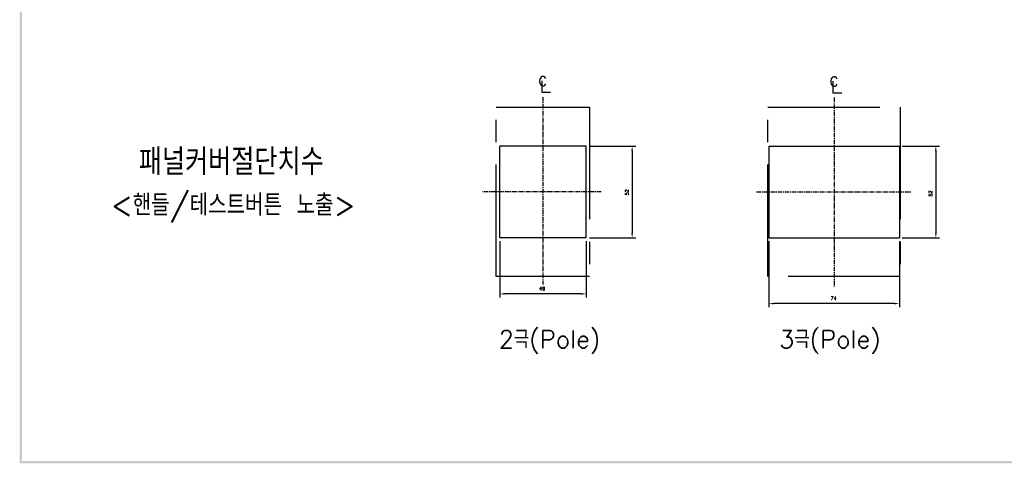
# Model space of a CAD drawing. Extents: x -7 to 1070, y -177 to 578.
# Tile 1 of 22: x 4 to 563, y -172 to 79. Entities that reach past the tile are written whole.
import ezdxf

# ---------------------------------------------------------------- set-up
doc = ezdxf.new("R2010")
doc.units = 0
doc.header["$MEASUREMENT"] = 0
doc.linetypes.add('CENTER', pattern=[2, 1.25, -0.25, 0.25, -0.25])
doc.linetypes.add('PHANTOMX2', pattern=[127, 63.5, -12.7, 12.7, -12.7, 12.7, -12.7])
for name, color, linetype in [('cen', 1, 'CENTER'), ('di', 3, 'CONTINUOUS'), ('DIM', 3, 'CONTINUOUS'), ('dwg', 7, 'CONTINUOUS'), ('NOTE', 4, 'CONTINUOUS'), ('ph', 6, 'PHANTOMX2')]:
    doc.layers.add(name, color=color, linetype=linetype)
doc.styles.add('K25', font='TXT', dxfattribs={"width": 0.9, "height": 2.5, "bigfont": 'TBHAN'})
doc.styles.add('KIM', font='ROMANS.shx', dxfattribs={"height": 5, "bigfont": 'GSG1.shx'})
doc.styles.get("Standard").update_dxf_attribs({"font": 'romans.shx', "height": 2, "bigfont": 'hgs.shx'})
doc.dimstyles.new('STANDARD$0', dxfattribs={"dimtxt": 5, "dimasz": 5, "dimexe": 1, "dimexo": 2, "dimgap": 2, "dimtad": 1, "dimdec": 4, "dimzin": 12, "dimdsep": 46, "dimtxsty": 'KIM', "dimcen": -1, "dimdle": 0.1, "dimadec": 0, "dimazin": 0, "dimtfac": 1, "dimtdec": 4, "dimtmove": 0, "dimatfit": 3, "dimfxl": 0, "dimtolj": 1, "dimtzin": 0, "dimarcsym": 0})

# ---------------------------------------------------------------- blocks, each defined once
blk = doc.blocks.new('*D185')
at = {"layer": 'di'}
for p, q in [((276.44, -46.58), (276.44, -78.39)), ((325.44, -46.58), (325.44, -78.39)), ((322.64, -76.39), (279.24, -76.39))]:
    blk.add_line(p, q, dxfattribs=at)
for points in [[(279.24, -75.93), (279.24, -76.86), (276.44, -76.39)], [(322.64, -75.93), (322.64, -76.86), (325.44, -76.39)]]:
    blk.add_solid(points, dxfattribs=at)
at = {"layer": 'di', "insert": (300.53, -73.39), "char_height": 2, "attachment_point": 5}
blk.add_mtext('\\A1;49', dxfattribs=at)
blk = doc.blocks.new('*D186')
at = {"layer": 'di'}
for p, q in [((327.44, 7.42), (353.54, 7.42)), ((351.54, 4.62), (351.54, -41.78)), ((327.44, -44.58), (353.54, -44.58))]:
    blk.add_line(p, q, dxfattribs=at)
for points in [[(351.08, 4.62), (352.01, 4.62), (351.54, 7.42)], [(351.08, -41.78), (352.01, -41.78), (351.54, -44.58)]]:
    blk.add_solid(points, dxfattribs=at)
at = {"layer": 'di', "insert": (348.54, -18.84), "char_height": 2, "attachment_point": 5, "rotation": 90}
blk.add_mtext('\\A1;52', dxfattribs=at)
blk = doc.blocks.new('*D149')
at = {"layer": 'di'}
for p, q in [((504.59, 7.42), (525.78, 7.42)), ((523.78, 4.62), (523.78, -41.78)), ((504.59, -44.58), (525.78, -44.58))]:
    blk.add_line(p, q, dxfattribs=at)
for points in [[(523.31, 4.62), (524.25, 4.62), (523.78, 7.42)], [(523.31, -41.78), (524.25, -41.78), (523.78, -44.58)]]:
    blk.add_solid(points, dxfattribs=at)
at = {"layer": 'di', "insert": (520.78, -19.52), "char_height": 2, "attachment_point": 5, "rotation": 90}
blk.add_mtext('\\A1;52', dxfattribs=at)
blk = doc.blocks.new('*D188')
at = {"layer": 'di'}
for p, q in [((429.09, -46.58), (429.09, -83.89)), ((503.09, -46.58), (503.09, -83.89)), ((500.29, -81.89), (431.89, -81.89))]:
    blk.add_line(p, q, dxfattribs=at)
for points in [[(431.89, -81.43), (431.89, -82.36), (429.09, -81.89)], [(500.29, -81.43), (500.29, -82.36), (503.09, -81.89)]]:
    blk.add_solid(points, dxfattribs=at)
at = {"layer": 'di', "insert": (465.79, -78.89), "char_height": 2, "attachment_point": 5}
blk.add_mtext('\\A1;74', dxfattribs=at)

msp = doc.modelspace()

# ---------------------------------------------------------------- linework, layer by layer
at = {"layer": 'cen', "ltscale": 2}
for p, q in [((300.938, 35.201), (300.938, -71.086)), ((466.088, 34.959), (466.088, -72.209)), ((333.936, -18.582), (266.767, -18.582)), ((422.113, -18.582), (510.064, -18.582))]:
    msp.add_line(p, q, dxfattribs=at)
at = {"layer": 'dwg', "color": 7}
for p, q in [((325.438, 7.418), (276.438, 7.418)), ((276.438, -44.582), (276.438, 7.418)), ((325.438, -44.582), (325.438, 7.418)), ((429.088, 7.418), (503.088, 7.418)), ((429.088, 7.418), (429.088, -44.582)), ((503.088, 7.418), (503.088, -44.582)), ((325.438, -44.582), (276.438, -44.582)), ((429.088, -44.582), (503.088, -44.582))]:
    msp.add_line(p, q, dxfattribs=at)
at = {"layer": 'dwg'}
for points in [[(4.2, -172.4), (5.5, -171.75), (4.2, 573.8), (5.5, 572.5)], [(1065, -172.4), (1063.7, -171.1), (4.2, -172.4), (5.5, -171.1)]]:
    msp.add_trace(points, dxfattribs=at)
at = {"layer": 'NOTE'}
for p, q in [((300.298, 44.417), (300.298, 37.897)), ((465.449, 44.174), (465.449, 37.655)), ((300.298, 37.897), (305.255, 37.897)), ((465.449, 37.655), (470.405, 37.655))]:
    msp.add_line(p, q, dxfattribs=at)
at = {"layer": 'ph'}
for p, q in [((428.588, 29.418), (503.588, 29.418)), ((428.588, -66.582), (428.588, 29.418)), ((503.588, 29.418), (503.588, -66.582)), ((503.588, -66.582), (428.588, -66.582))]:
    msp.add_line(p, q, dxfattribs=at)
msp.add_lwpolyline([(327.438, -66.582), (274.438, -66.582), (274.438, 29.418), (327.438, 29.418)], close=True, dxfattribs=at)

# ---------------------------------------------------------------- texts
at = {"layer": 'di', "attachment_point": 1}
for s, insert, char_height, width in [('{\\Fromans,hgs|c129;패널커버절단치수}', (71.754, 5.939), 15, 177.9211), ('{\\Fromans,hgs|c129;2극(Pole)}', (275.903, -97.092), 10, 116.39597), ('{\\Fromans,hgs|c129;3극(Pole)}', (434.93, -97.092), 10, 116.39597)]:
    msp.add_mtext(s, dxfattribs=dict(at, insert=insert, char_height=char_height, width=width))
at = {"layer": 'DIM', "insert": (55.928, -19.964), "char_height": 12, "width": 207.68749, "attachment_point": 1}
msp.add_mtext('\\pt156;<핸들/테스트버튼 노출>', dxfattribs=at)
at = {"layer": 'NOTE', "style": 'K25', "width": 0.9}
for p in [(298.082, 41.647), (463.233, 41.404)]:
    msp.add_text('c', height=7.925, dxfattribs=at).set_placement(p)

# ---------------------------------------------------------------- dimensions: what is measured, and where the dimension line sits
at = {"layer": 'di'}
for base, p1, p2, picture, middle in [((351.545, -44.582), (325.438, 7.418), (325.438, -44.582), '*D186', (351.545, -18.837)), ((523.779, -44.582), (502.588, 7.418), (502.588, -44.582), '*D149', (523.779, -19.524))]:
    dim = msp.add_linear_dim(base=base, p1=p1, p2=p2, angle=90, dimstyle='STANDARD$0', override={"dimtxt": 3, "dimasz": 2.8, "dimexe": 2, "dimdec": 2, "dimzin": 8, "dimtxsty": 'Standard', "dimcen": 0, "dimclrd": 256, "dimclre": 256, "dimclrt": 256, "dimadec": 2, "dimazin": 2, "dimtfac": 0.6, "dimtdec": 2, "dimtzin": 8, "dimlwd": 65535, "dimlwe": 65535, "dimarcsym": 1}, dxfattribs=at)
    dim.commit()
    dim.dimension.update_dxf_attribs({"geometry": picture, "text_midpoint": middle, "dimtype": 160})
for base, p1, p2, picture, middle in [((276.438, -76.393), (325.438, -44.582), (276.438, -44.582), '*D185', (300.532, -76.393)), ((429.088, -81.894), (503.088, -44.582), (429.088, -44.582), '*D188', (465.787, -81.894))]:
    dim = msp.add_linear_dim(base=base, p1=p1, p2=p2, dimstyle='STANDARD$0', override={"dimtxt": 3, "dimasz": 2.8, "dimexe": 2, "dimdec": 2, "dimzin": 8, "dimtxsty": 'Standard', "dimcen": 0, "dimclrd": 256, "dimclre": 256, "dimclrt": 256, "dimadec": 2, "dimazin": 2, "dimtfac": 0.6, "dimtdec": 2, "dimtzin": 8, "dimlwd": 65535, "dimlwe": 65535, "dimarcsym": 1}, dxfattribs=at)
    dim.commit()
    dim.dimension.update_dxf_attribs({"geometry": picture, "text_midpoint": middle, "dimtype": 160})

doc.saveas('drawing.dxf')
